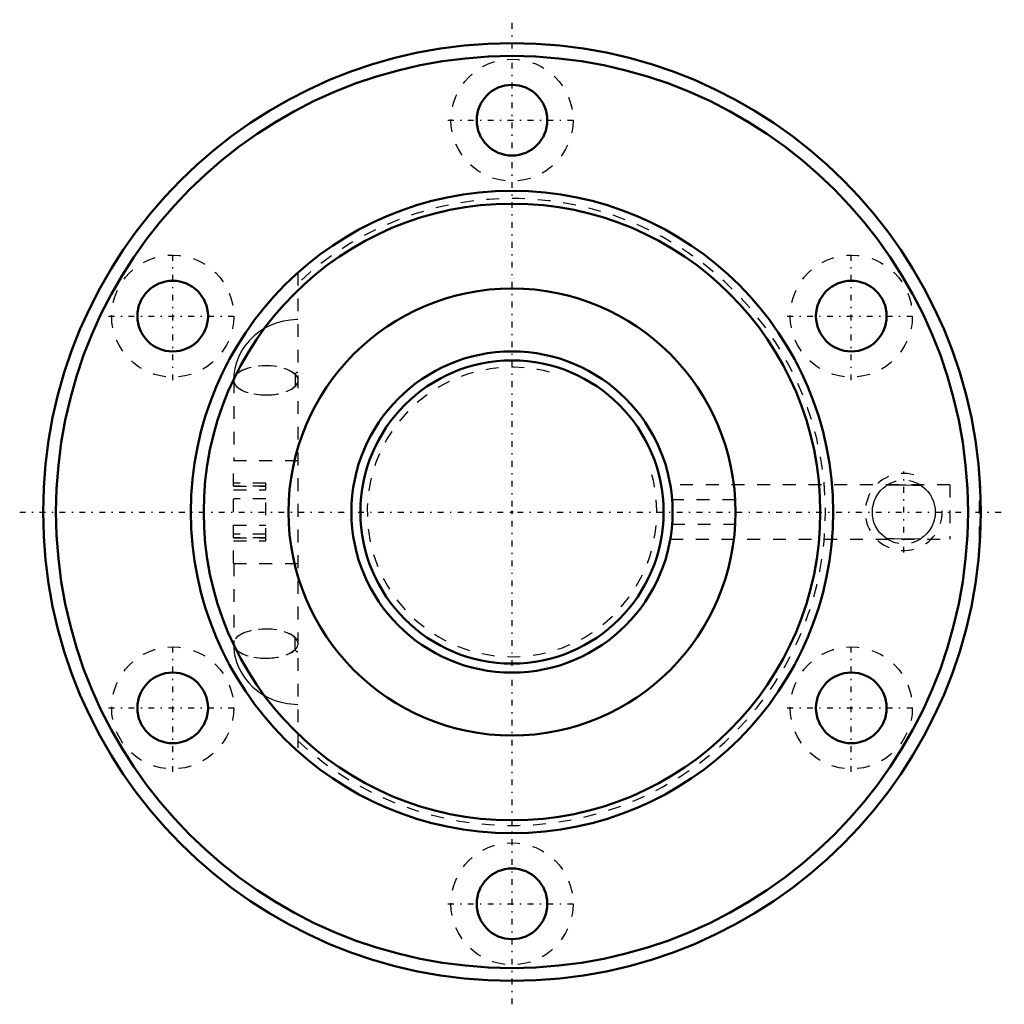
# Model space of a CAD drawing. Header units: millimetres. Extents: x -38.3 to 38.3, y -38.3 to 38.3.
import ezdxf

# ---------------------------------------------------------------- set-up
doc = ezdxf.new("R2010")
doc.units = ezdxf.units.MM
doc.linetypes.add('Center', pattern=[1.5, 0.45, -0.5, 0.05, -0.5])
doc.linetypes.add('Dashed', pattern=[2, 1, -1])
for name, color, linetype, lineweight in [('2d ConnectionPoints', 7, 'Continuous', 50), ('AM_0', 7, 'Continuous', 50), ('AM_5', 3, 'Continuous', 25), ('AM_7', 7, 'Center', 25), ('AM_9', 6, 'Dashed', 25)]:
    doc.layers.add(name, color=color, linetype=linetype, lineweight=lineweight)

# ---------------------------------------------------------------- blocks, each defined once
blk = doc.blocks.new('1_BIF2505V_10RR_Nut_0_in_BIF2505V_10RRG0_95LC0_000_2')
at = {"layer": 'AM_0'}
for centre, radius in [((0, 0), 36.5), ((0, 0), 35.5), ((0, 30.5), 2.75), ((0, 0), 25), ((0, 0), 24), ((-26.414, 15.25), 2.75), ((26.414, 15.25), 2.75), ((0, 0), 17.4), ((-26.414, -15.25), 2.75), ((26.414, -15.25), 2.75), ((0, -30.5), 2.75)]:
    blk.add_circle(centre, radius, dxfattribs=at)
at = {"layer": 'AM_5', "linetype": 'Dashed'}
blk.add_arc((30.5, 0), 3, 75, 15, dxfattribs=at)
at = {"layer": 'AM_7'}
for p, q in [((0, -38.325), (0, 38.325)), ((-4.988, 30.5), (4.987, 30.5)), ((-26.414, 10.262), (-26.414, 20.238)), ((26.414, 10.262), (26.414, 20.238)), ((-31.401, 15.25), (-21.426, 15.25)), ((21.426, 15.25), (31.401, 15.25)), ((30.5, -3.15), (30.5, 3.15)), ((-38.325, 0), (38.325, 0)), ((-26.414, -20.238), (-26.414, -10.262)), ((26.414, -20.238), (26.414, -10.262)), ((-31.401, -15.25), (-21.426, -15.25)), ((21.426, -15.25), (31.401, -15.25)), ((-4.988, -30.5), (4.987, -30.5))]:
    blk.add_line(p, q, dxfattribs=at)
at = {"layer": 'AM_9'}
for p, q in [((-16.67, 18.631), (-16.67, -18.631)), ((-21.66, 10.247), (-21.66, 4)), ((-16.88, 10.691), (-16.88, 9.802)), ((-21.67, 4), (-16.67, 4)), ((-21.67, -4), (-21.67, 4)), ((-19.17, 2.25), (-21.67, 2.25)), ((-21.67, 2.016), (-19.17, 2.016)), ((-19.17, 2), (-21.67, 2)), ((-21.67, 1.732), (-19.17, 1.732)), ((-19.17, -2.25), (-19.17, 2.25)), ((34.09, 2.125), (12.319, 2.125)), ((34.09, 2.125), (34.09, -2.125)), ((36.39, -2.125), (36.39, 2.125)), ((36.438, 2.125), (36.39, 2.125)), ((-19.17, 1.031), (-21.67, 1.031)), ((17.374, 0.951), (12.464, 0.951)), ((17.374, -0.951), (17.394, -0.46)), ((-21.67, -1.031), (-19.17, -1.031)), ((12.464, -0.951), (17.374, -0.951)), ((-19.17, -1.732), (-21.67, -1.732)), ((-21.67, -2), (-19.17, -2)), ((-19.17, -2.016), (-21.67, -2.016)), ((-21.67, -2.25), (-19.17, -2.25)), ((12.319, -2.125), (34.09, -2.125)), ((36.39, -2.125), (36.438, -2.125)), ((-21.67, -4), (-16.67, -4)), ((-21.66, -4), (-21.66, -10.247)), ((-16.88, -10.691), (-16.88, -9.802))]:
    blk.add_line(p, q, dxfattribs=at)
for points in [[(-16.67, 14.974), (-16.758, 14.974), (-17.276, 14.94), (-17.79, 14.857), (-18.292, 14.723), (-18.777, 14.539), (-19.24, 14.309), (-19.676, 14.034), (-20.079, 13.717), (-20.444, 13.362), (-20.767, 12.973), (-21.045, 12.555), (-21.275, 12.112), (-21.455, 11.651), (-21.583, 11.175), (-21.658, 10.692), (-21.68, 10.247)], [(-16.789, 9.951), (-16.78, 9.956), (-16.753, 9.965), (-16.726, 9.971), (-16.701, 9.973), (-16.678, 9.974), (-16.67, 9.974)], [(29.184, -2.077), (29.029, -1.969), (28.838, -1.812), (28.643, -1.611), (28.456, -1.366), (28.305, -1.107), (28.18, -0.815), (28.056, -0.266), (28.062, 0.316), (28.184, 0.826), (28.314, 1.125), (28.471, 1.388), (28.694, 1.667), (28.922, 1.885), (29.066, 1.997), (29.184, 2.077)], [(29.184, 2.077), (29.907, 2.104), (30.663, 2.11), (31.241, 2.101), (31.816, 2.077)], [(31.816, 2.077), (31.971, 1.969), (32.162, 1.812), (32.357, 1.611), (32.544, 1.366), (32.695, 1.107), (32.82, 0.815), (32.944, 0.266), (32.938, -0.316), (32.816, -0.826), (32.686, -1.125), (32.529, -1.388), (32.306, -1.667), (32.078, -1.885), (31.934, -1.997), (31.816, -2.077)], [(17.4, -0.086), (17.4, 0.078), (17.395, 0.437), (17.374, 0.951)], [(31.816, -2.077), (31.093, -2.104), (30.337, -2.11), (29.759, -2.101), (29.184, -2.077)], [(-16.763, -9.962), (-16.777, -9.957), (-16.79, -9.951)], [(-16.67, -9.974), (-16.682, -9.974), (-16.707, -9.973), (-16.73, -9.97), (-16.754, -9.965), (-16.763, -9.962)], [(-21.68, -10.247), (-21.664, -10.63), (-21.596, -11.11), (-21.477, -11.581), (-21.309, -12.037), (-21.092, -12.473), (-20.83, -12.886), (-20.525, -13.272), (-20.179, -13.626), (-19.797, -13.946), (-19.381, -14.227), (-18.936, -14.467), (-18.466, -14.663), (-17.976, -14.813), (-17.471, -14.915), (-16.956, -14.967), (-16.67, -14.974)]]:
    blk.add_lwpolyline(points, dxfattribs=at)
for centre in [(0, 30.5), (-26.414, 15.25), (26.414, 15.25), (-26.414, -15.25), (26.414, -15.25), (0, -30.5)]:
    blk.add_circle(centre, 4.75, dxfattribs=at)
for centre, radius, start, end in [((0, 0), 24.4, 226.90605, 133.09395), ((30.5, 0), 2.458, 57.6352, 122.3648), ((30.5, 0), 2.459, 237.6352, 302.3648)]:
    blk.add_arc(centre, radius, start, end, dxfattribs=at)
for centre, major_axis, ratio, start_param, end_param in [((-19.18, 10.247), (-2.5, 0), 0.45399, 3.544308, 9.022062), ((-19.16, 10.247), (2.5, 0), 0.45399, 0.089473, 3.141593), ((-16.68, 10.691), (-0.2, 0), 0.891007, 4.662368, 6.283185), ((-19.16, 10.247), (2.5, 0), 0.45399, 3.141593, 4.708389), ((-19.16, 10.247), (2.5, 0), 0.45399, 4.708389, 6.193713), ((-16.68, 9.802), (-0.2, 0), 0.891007, 4.662368, 6.283185), ((-19.18, -10.247), (2.5, 0), 0.45399, 0.402716, 5.880469), ((-19.16, -10.247), (2.5, 0), 0.45399, 0.089473, 3.141593), ((-16.68, -9.802), (0.2, 0), 0.891007, 3.141593, 4.76241), ((-19.16, -10.247), (2.5, 0), 0.45399, 3.141593, 4.708389), ((-19.16, -10.247), (2.5, 0), 0.45399, 4.708389, 6.193713), ((-16.68, -10.691), (0.2, 0), 0.891007, 3.141593, 4.76241)]:
    blk.add_ellipse(centre, major_axis=major_axis, ratio=ratio, start_param=start_param, end_param=end_param, dxfattribs=at)
blk = doc.blocks.new('2_BIF2505V_10RR000_Shaft_0_in_BIF2505V_10RRG0_95LC0_000_2')
at = {"layer": 'AM_0'}
for radius in [12.5, 11.8]:
    blk.add_circle((0, 0), radius, dxfattribs=at)
at = {"layer": 'AM_5', "linetype": 'Dashed'}
blk.add_arc((0, 0), 11.273, 75, 15, dxfattribs=at)

msp = doc.modelspace()

# ---------------------------------------------------------------- linework, layer by layer
at = {"layer": '2d ConnectionPoints'}
msp.add_point((0, 0), dxfattribs=at)
msp.add_point((0, 0), dxfattribs=at)

# ---------------------------------------------------------------- block references
for name in ['1_BIF2505V_10RR_Nut_0_in_BIF2505V_10RRG0_95LC0_000_2', '2_BIF2505V_10RR000_Shaft_0_in_BIF2505V_10RRG0_95LC0_000_2']:
    msp.add_blockref(name, (0, 0))

doc.saveas('drawing.dxf')
